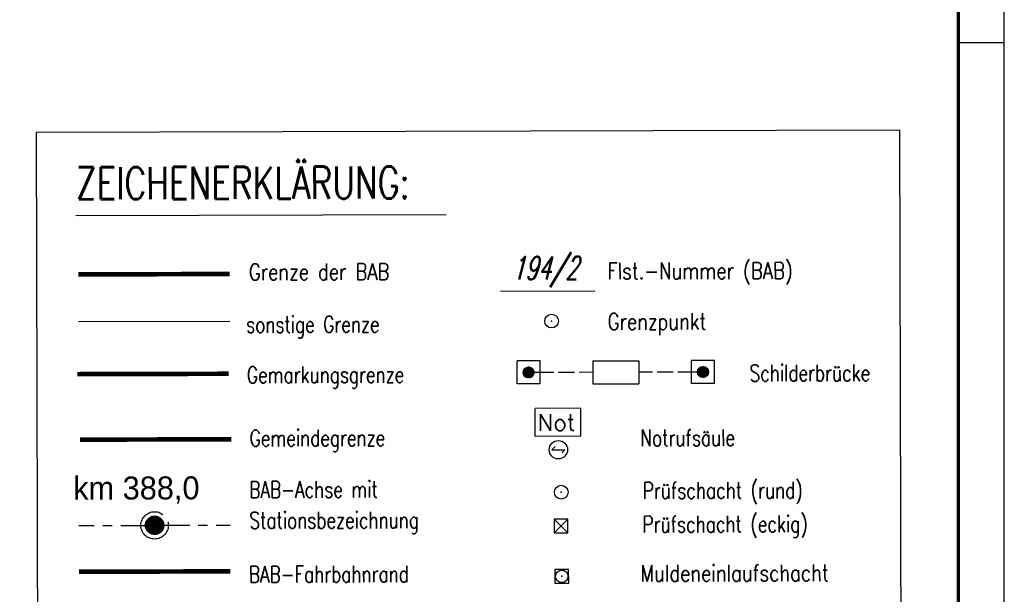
# Model space of a CAD drawing. Extents: x 0 to 1135, y 0 to 420.
# Tile 83 of 84: x 1028 to 1135, y 237 to 300. Entities that reach past the tile are written whole.
import ezdxf

# ---------------------------------------------------------------- set-up
doc = ezdxf.new("R2010")
doc.units = 0
doc.header["$LTSCALE"] = 2
doc.header["$MEASUREMENT"] = 0
for name, pattern in [('ACHSE', [5.5, 4, -0.5, 0.5, -0.5]), ('AUSGEZOGEN', [0]), ('GEMARKBAB', [3.7, 2, -0.5, 0.1, -0.5, 0.1, -0.5]), ('GEMEINDE', [3.5, 2, -0.5, 0.5, -0.5])]:
    doc.linetypes.add(name, pattern=pattern)
doc.layers.get('0').update_dxf_attribs({"color": 8, "linetype": 'AUSGEZOGEN'})
for name, color, linetype in [('ACHSETOP', 250, 'ACHSE'), ('FBRTOP', 8, 'AUSGEZOGEN'), ('FLSTNR-BAB', 7, 'AUSGEZOGEN'), ('GEMARKGRZ', 8, 'GEMARKBAB'), ('GEMEINGRZ', 8, 'GEMEINDE'), ('GRENZL', 8, 'AUSGEZOGEN'), ('GRENZL-BAB', 7, 'AUSGEZOGEN'), ('GRENZP-BAB', 7, 'AUSGEZOGEN'), ('LEGENDE', 7, 'AUSGEZOGEN'), ('NS', 8, 'AUSGEZOGEN'), ('RAHMEN', 250, 'AUSGEZOGEN'), ('SB', 8, 'CONTINUOUS'), ('SCHSYMBOL', 200, 'AUSGEZOGEN')]:
    doc.layers.add(name, color=color, linetype=linetype)
doc.styles.add('ROMANS', font='romans.shx', dxfattribs={"width": 0.8})
doc.styles.add('UNIR-H', font='unir_h.shx', dxfattribs={"width": 0.8})

# ---------------------------------------------------------------- blocks, each defined once
blk = doc.blocks.new('*X16')
at = {"color": 0}
for p, q in [((212.23, 257.39), (213.24, 258.4)), ((212.24, 257.33), (213.31, 258.4)), ((212.24, 257.47), (213.17, 258.4)), ((212.24, 257.26), (213.37, 258.39)), ((212.24, 257.55), (213.09, 258.39)), ((212.25, 257.2), (213.43, 258.38)), ((212.26, 257.63), (213, 258.37)), ((212.27, 257.14), (213.49, 258.37)), ((212.28, 257.09), (213.55, 258.35)), ((212.29, 257.73), (212.9, 258.35)), ((212.3, 257.04), (213.6, 258.33)), ((212.32, 256.99), (213.65, 258.31)), ((212.34, 257.86), (212.78, 258.29)), ((212.35, 256.94), (213.69, 258.29)), ((212.37, 256.9), (213.74, 258.26)), ((212.4, 256.85), (213.78, 258.24)), ((212.43, 256.81), (213.83, 258.21)), ((212.46, 256.77), (213.86, 258.18)), ((212.49, 256.73), (213.9, 258.14)), ((212.53, 256.7), (213.94, 258.11)), ((212.56, 256.66), (213.97, 258.07)), ((212.6, 256.63), (214.01, 258.03)), ((212.64, 256.6), (214.04, 257.99)), ((212.68, 256.57), (214.07, 257.95)), ((212.73, 256.54), (214.09, 257.91)), ((212.77, 256.52), (214.12, 257.86)), ((212.82, 256.49), (214.14, 257.82)), ((212.87, 256.47), (214.16, 257.77)), ((212.92, 256.45), (214.18, 257.72)), ((212.97, 256.44), (214.2, 257.66)), ((213.03, 256.42), (214.21, 257.6)), ((213.09, 256.41), (214.22, 257.54)), ((213.16, 256.41), (214.23, 257.48)), ((213.22, 256.4), (214.23, 257.41)), ((213.3, 256.41), (214.23, 257.34)), ((213.38, 256.41), (214.22, 257.26)), ((213.46, 256.43), (214.2, 257.17)), ((213.56, 256.46), (214.18, 257.07)), ((213.69, 256.51), (214.12, 256.95))]:
    blk.add_line(p, q, dxfattribs=at)
blk = doc.blocks.new('SRMAST2')
at = {"color": 0}
blk.add_circle((0, 0), 0.999, dxfattribs=at)
blk.add_point((0, 0), dxfattribs=at)
blk.add_blockref('*X16', (-213.23, -257.4))
blk = doc.blocks.new('PP')
at = {"color": 0}
blk.add_circle((0, -0.01), 1.49, dxfattribs=at)
blk.add_point((0, 0), dxfattribs=at)
blk = doc.blocks.new('GST')
at = {"color": 0}
blk.add_circle((0, 0), 0.75, dxfattribs=at)
blk.add_point((0, 0), dxfattribs=at)
blk = doc.blocks.new('20')
blk.add_lwpolyline([(-0.75, -0.75), (0.75, -0.75), (0.75, 0.75), (-0.75, 0.75)], close=True)
blk.add_circle((0, 0), 0.676)
blk.add_point((0, 0))
blk = doc.blocks.new('SCHA-Q')
for p, q in [((-1.5, 1.5), (1.5, -1.5)), ((-1.5, -1.5), (1.5, 1.5)), ((1.5, 1.5), (-1.5, 1.5)), ((-1.5, 1.5), (-1.5, -1.5)), ((1.5, -1.5), (1.5, 1.5)), ((-1.5, -1.5), (1.5, -1.5))]:
    blk.add_line(p, q)
blk.add_point((0, 0))

msp = doc.modelspace()

# ---------------------------------------------------------------- linework, layer by layer
at = {"layer": 'ACHSETOP'}
for p, q in [((1034.27, 244.45), (1035.92, 244.46)), ((1036.89, 244.46), (1037.89, 244.46)), ((1038.85, 244.47), (1041.48, 244.47)), ((1043.52, 244.48), (1046.34, 244.49)), ((1047.25, 244.49), (1048.26, 244.49)), ((1049.21, 244.49), (1050.74, 244.5))]:
    msp.add_line(p, q, dxfattribs=at)
at = {"layer": 'FBRTOP', "const_width": 0.5}
for points in [[(88.01, 187.53, 0), (104.84, 188.97, 0), (166.44, 194.27, -0.000002), (228.71, 199.62, 0.000002), (290.98, 204.97, 0.000001), (321.65, 207.61, 0.000001), (340.8, 209.25, 0.000002), (353.25, 210.32, -0.000001), (365.71, 211.39, -0.000007)], [(87.67, 191.51, 0), (104.5, 192.96, 0), (166.1, 198.25, -0.000002), (228.37, 203.61, 0.000002), (290.64, 208.96, 0.000001), (321.31, 211.59, 0.000001), (340.45, 213.24, 0.000002), (352.91, 214.31, -0.000001), (365.36, 215.38, -0.000007)], [(377.82, 216.45, 0.000001), (390.27, 217.52, 0.000044)], [(378.16, 212.46, 0.000001), (390.61, 213.53, 0.000044)]]:
    msp.add_lwpolyline(points, format="xyb", dxfattribs=at)
msp.add_lwpolyline([(1034.29, 239.42), (1050.75, 239.47)], dxfattribs=at)
at = {"layer": 'FLSTNR-BAB'}
msp.add_lwpolyline([(1080.16, 269.96), (1090.44, 269.99)], dxfattribs=at)
at = {"layer": 'GEMARKGRZ', "color": 7, "const_width": 0.5}
msp.add_lwpolyline([(1034.1, 260.93), (1050.56, 260.97)], dxfattribs=at)
at = {"layer": 'GEMEINGRZ', "color": 7, "const_width": 0.5}
msp.add_lwpolyline([(1034.4, 253.8), (1050.86, 253.84)], dxfattribs=at)
at = {"layer": 'GRENZL'}
msp.add_line((1034.23, 266.65), (1050.69, 266.69), dxfattribs=at)
at = {"layer": 'GRENZL-BAB', "const_width": 0.5}
msp.add_lwpolyline([(1034.21, 271.78), (1050.68, 271.83)], dxfattribs=at)
at = {"layer": 'LEGENDE'}
msp.add_line((1033.94, 278.2), (1074.25, 278.3), dxfattribs=at)
msp.add_lwpolyline([(1030.06, 117.08), (1124.07, 117.32), (1123.63, 287.47), (1029.62, 287.23)], close=True, dxfattribs=at)
at = {"layer": 'NS', "color": 5}
for p, q in [((1088.9, 257.21), (1083.92, 257.19)), ((1083.92, 254.19), (1083.92, 257.19)), ((1088.91, 254.21), (1088.9, 257.21)), ((1083.92, 254.19), (1088.91, 254.21)), ((1085.76, 252.7), (1086.1, 253.05)), ((1085.76, 252.7), (1087.16, 252.7)), ((1086.82, 252.35), (1087.16, 252.7))]:
    msp.add_line(p, q, dxfattribs=at)
msp.add_circle((1086.46, 252.7), 1, dxfattribs=at)
at = {"layer": 'RAHMEN'}
for p, q in [((1135, 0), (1135, 420)), ((1135, 297), (1130, 297))]:
    msp.add_line(p, q, dxfattribs=at)
at = {"layer": 'RAHMEN', "const_width": 0.35}
msp.add_lwpolyline([(25, 5), (1130, 5), (1130, 415), (25, 415), (25, 5)], dxfattribs=at)
at = {"layer": 'SB', "color": 0}
for p, q in [((1084.46, 262.36), (1081.96, 262.36)), ((1081.96, 259.86), (1081.96, 262.36)), ((1083.63, 260.68), (1082.78, 261.52)), ((1083.66, 260.71), (1082.81, 261.56)), ((1083.69, 260.75), (1082.85, 261.59)), ((1083.72, 260.8), (1082.89, 261.62)), ((1083.75, 260.84), (1082.94, 261.64)), ((1083.77, 260.89), (1082.99, 261.67)), ((1083.79, 260.94), (1083.04, 261.68)), ((1083.8, 261), (1083.1, 261.7)), ((1083.81, 261.06), (1083.16, 261.71)), ((1083.81, 261.13), (1083.23, 261.71)), ((1083.8, 261.21), (1083.31, 261.7)), ((1083.78, 261.31), (1083.4, 261.68)), ((1083.7, 261.45), (1083.55, 261.61)), ((1084.46, 259.86), (1084.46, 262.36)), ((1090.21, 262.38), (1095.21, 262.39)), ((1090.21, 262.38), (1090.21, 259.88)), ((1095.21, 262.39), (1095.21, 259.89)), ((1103.46, 262.41), (1100.96, 262.4)), ((1100.96, 259.9), (1100.96, 262.4)), ((1102.6, 260.7), (1101.75, 261.55)), ((1102.64, 260.74), (1101.79, 261.58)), ((1102.67, 260.77), (1101.82, 261.62)), ((1102.7, 260.81), (1101.86, 261.65)), ((1102.73, 260.86), (1101.91, 261.68)), ((1102.75, 260.9), (1101.95, 261.7)), ((1102.77, 260.95), (1102, 261.72)), ((1102.79, 261.01), (1102.06, 261.74)), ((1102.8, 261.07), (1102.12, 261.75)), ((1102.81, 261.13), (1102.18, 261.76)), ((1102.81, 261.2), (1102.25, 261.76)), ((1102.8, 261.29), (1102.33, 261.74)), ((1102.76, 261.39), (1102.44, 261.71)), ((1103.46, 259.91), (1103.46, 262.41)), ((1083.23, 260.51), (1082.61, 261.13)), ((1083.16, 260.51), (1082.61, 261.05)), ((1083.3, 260.51), (1082.62, 261.19)), ((1083.35, 260.53), (1082.63, 261.25)), ((1083.07, 260.52), (1082.63, 260.97)), ((1083.41, 260.54), (1082.64, 261.31)), ((1083.46, 260.56), (1082.66, 261.36)), ((1082.97, 260.56), (1082.66, 260.86)), ((1083.51, 260.59), (1082.69, 261.4)), ((1083.55, 260.61), (1082.71, 261.45)), ((1083.59, 260.64), (1082.74, 261.49)), ((1085.96, 261.12), (1083.81, 261.11)), ((1088.21, 261.12), (1086.46, 261.12)), ((1090.21, 261.13), (1088.71, 261.12)), ((1096.71, 261.14), (1095.21, 261.14)), ((1098.96, 261.15), (1097.21, 261.14)), ((1101.61, 261.16), (1099.46, 261.15)), ((1102.25, 260.56), (1101.61, 261.2)), ((1102.18, 260.56), (1101.61, 261.12)), ((1102.31, 260.57), (1101.62, 261.26)), ((1102.1, 260.57), (1101.62, 261.04)), ((1102.37, 260.58), (1101.63, 261.32)), ((1102.42, 260.6), (1101.65, 261.37)), ((1102, 260.59), (1101.65, 260.95)), ((1102.47, 260.62), (1101.67, 261.42)), ((1102.52, 260.64), (1101.69, 261.46)), ((1102.56, 260.67), (1101.72, 261.51)), ((1101.84, 260.68), (1101.74, 260.79)), ((1084.46, 259.86), (1081.96, 259.86)), ((1090.21, 259.88), (1095.21, 259.89)), ((1103.46, 259.91), (1100.96, 259.9))]:
    msp.add_line(p, q, dxfattribs=at)
for centre in [(1083.21, 261.11), (1102.21, 261.16)]:
    msp.add_circle(centre, 0.6, dxfattribs=at)

# ---------------------------------------------------------------- block references
at = {"layer": 'ACHSETOP', "rotation": 0.1471602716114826}
for name in ['PP', 'SRMAST2']:
    msp.add_blockref(name, (1042.51, 244.48), dxfattribs=at)
at = {"layer": 'GRENZP-BAB', "rotation": 0.1471602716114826}
msp.add_blockref('GST', (1085.72, 266.71), dxfattribs=at)
at = {"layer": 'SCHSYMBOL'}
for name, p, rotation in [('GST', (1086.77, 248.08), 0.1470602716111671), ('20', (1086.83, 238.93), 0.02910113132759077)]:
    msp.add_blockref(name, p, dxfattribs=dict(at, rotation=rotation))
at = {"layer": 'SCHSYMBOL', "xscale": 0.5000000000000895, "yscale": 0.5, "zscale": 0.5, "rotation": 0.1471602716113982}
msp.add_blockref('SCHA-Q', (1086.74, 244.41), dxfattribs=at)

# ---------------------------------------------------------------- texts
at = {"layer": 'ACHSETOP', "style": 'UNIR-H'}
msp.add_text('km 388,0', height=2.5, rotation=0.1472, dxfattribs=at).set_placement((1033.65, 247.27))
at = {"layer": 'FLSTNR-BAB', "style": 'ROMANS', "oblique": 15, "width": 0.66}
msp.add_text('194/2', height=2.5, rotation=0.1472, dxfattribs=at).set_placement((1081.41, 271.22))
at = {"layer": 'LEGENDE', "style": 'ROMANS'}
for s, height, width, p in [('ZEICHENERKLÄRUNG:', 3.5, 0.75, (1033.95, 279.95)), ('Flst.-Nummer (BAB)', 1.8, 0.8, (1091.81, 271.25)), ('Grenze der BAB', 1.8, 0.8, (1052.77, 271.15)), ('sonstige Grenze', 1.8, 0.75, (1052.48, 265.43)), ('Grenzpunkt', 1.8, 0.8, (1091.83, 265.75)), ('Gemarkungsgrenze', 1.8, 0.75, (1052.56, 259.95)), ('Schilderbrücke', 1.8, 0.75, (1107.28, 260.14)), ('Notrufsäule', 1.8, 0.75, (1095.39, 253.09)), ('Gemeindegrenze', 1.8, 0.75, (1052.86, 253.06)), ('BAB-Achse mit', 1.8, 0.75, (1052.82, 247.46)), ('Prüfschacht (rund)', 1.8, 0.75, (1095.65, 247.36)), ('Stationsbezeichnung', 1.8, 0.75, (1052.83, 244.11)), ('Prüfschacht (eckig)', 1.8, 0.75, (1095.62, 243.69)), ('BAB-Fahrbahnrand', 1.8, 0.75, (1052.77, 238.24)), ('Muldeneinlaufschacht', 1.8, 0.8, (1095.4, 238.35))]:
    msp.add_text(s, height=height, rotation=0.1472, dxfattribs=dict(at, width=width)).set_placement(p)
at = {"layer": 'NS', "color": 5, "style": 'ROMANS'}
msp.add_text('Not', height=1.8, rotation=0.1472, dxfattribs=at).set_placement((1084.22, 254.77))

doc.saveas('drawing.dxf')
